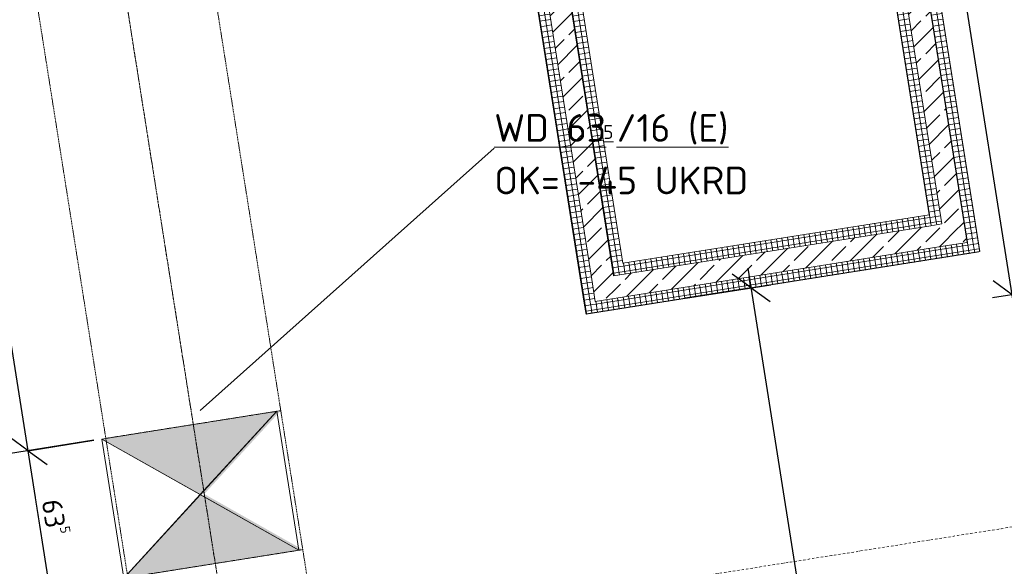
# Model space of a CAD drawing. Header units: millimetres. Extents: x 1523 to 74793, y -36705 to 10268.
# Tile 21 of 48: x 37019 to 41466, y -16271 to -13805. Entities that reach past the tile are written whole.
import ezdxf

# ---------------------------------------------------------------- set-up
doc = ezdxf.new("R2010")
doc.units = ezdxf.units.MM
for name, pattern in [('IMPORT-STRICHPUNKT _7_', [20, 10, -5, 0, -5]), ('IMPORT-VERDECKT _8_', [7.5, 5, -2.5]), ('Verdeckt 2x', [3.572, 2.3813, -1.1907])]:
    doc.linetypes.add(name, pattern=pattern)
for name, color, linetype, lineweight, true_color in [('90 A--Achsraster _1_50_', 7, 'IMPORT-STRICHPUNKT _7_', 13, 0x656565), ('AD', 1, 'Continuous', 13, 0xff0000), ('Neubau_10 A--Wand innen _tragend_', 7, 'Continuous', 13, 0x656565), ('Neubau_20 A--Träger _ Deckenkonstruktion', 7, 'IMPORT-VERDECKT _8_', 13, 0x656565), ('Xref_706_5_--_ÜP_01_000_18_Übersichtsplan OG1_IFC 2025_01_13_dwg', 7, 'Continuous', 13, 0x767676), ('XX', 7, 'Continuous', 18, 0x804040)]:
    doc.layers.add(name, color=color, linetype=linetype, lineweight=lineweight, true_color=true_color)
for name, color, linetype, lineweight in [('AD_Detail', 7, 'Continuous', 13), ('Ax-50_BM-Bem', 7, 'Continuous', 9), ('Ax_BM-Bem', 7, 'Continuous', 9), ('GB_HLS-OBJ', 7, 'Continuous', 18), ('M-EQPM-___-IDEN', 7, 'Continuous', 9)]:
    doc.layers.add(name, color=color, linetype=linetype, lineweight=lineweight)
doc.styles.add('ISOCPEUR', font='isocpeur.ttf', dxfattribs={"height": 125})
doc.styles.add('ISOCPEUR_2', font='isocpeur.ttf', dxfattribs={"height": 90})
doc.styles.add('ISOCPEUR_3', font='isocpeur.ttf', dxfattribs={"height": 62.5})
doc.dimstyles.new('KI_1_8_mm_Isocpeur__cm_m__Aufrundung_auf_5_mm_ELT_Gesamtbemaßung', dxfattribs={"dimscale": 304.8, "dimtxt": 89.638306, "dimasz": 0.492126, "dimexe": 0.295276, "dimexo": 0.0625, "dimgap": 0.049213, "dimtad": 1, "dimdec": 1, "dimlfac": 0.1, "dimrnd": 0.5, "dimdsep": 46, "dimtxsty": 'ISOCPEUR_2', "dimblk1": 'OBLIQUE', "dimblk2": 'OBLIQUE', "dimsah": 1, "dimcen": 0.09, "dimdle": 0.295276, "dimadec": 0, "dimazin": 0, "dimtfac": 1, "dimtdec": 4, "dimtix": 1, "dimtmove": 0, "dimatfit": 3, "dimfxl": 0.984252, "dimfxlon": 1, "dimtvp": 1, "dimtfill": 1, "dimtolj": 1, "dimtzin": 0, "dimlwd": 25, "dimlwe": 25, "dimarcsym": 2})
doc.dimstyles.new('KI_1_8_mm_Isocpeur__cm_m__Aufrundung_auf_5_mm_ELT_Gesamtbemaßung_1', dxfattribs={"dimscale": 304.8, "dimtxt": 89.638306, "dimasz": 0.492126, "dimexe": 0.295276, "dimexo": 0.0625, "dimgap": 0.049213, "dimtad": 1, "dimlfac": 0.001, "dimrnd": 0.005, "dimzin": 0, "dimdsep": 46, "dimtxsty": 'ISOCPEUR_2', "dimblk1": 'OBLIQUE', "dimblk2": 'OBLIQUE', "dimsah": 1, "dimcen": 0.09, "dimdle": 0.295276, "dimadec": 0, "dimazin": 0, "dimtfac": 1, "dimtdec": 4, "dimtix": 1, "dimtmove": 0, "dimatfit": 3, "dimfxl": 0.984252, "dimfxlon": 1, "dimtvp": 1, "dimtfill": 1, "dimtolj": 1, "dimtzin": 0, "dimlwd": 25, "dimlwe": 25, "dimarcsym": 2})
pattern_1 = [(5.336, (0, 0), (-2.324905, 24.891662), []), (95.336, (0, 0), (24.891662, 2.324905), [])]
pattern_2 = [(275.336, (0, 0), (24.891662, 2.324905), []), (5.336, (0, 0), (-2.324905, 24.891662), [])]
pattern_3 = [(131.336, (0, 0), (90.10192, 79.25683), []), (131.336, (-45.05, -39.63), (90.10192, 79.25683), [90, -30])]
pattern_4 = [(185.336, (0, 0), (-2.324905, 24.891662), []), (275.336, (0, 0), (24.891662, 2.324905), [])]

# ---------------------------------------------------------------- blocks, each defined once
blk = doc.blocks.new('SuD_WD_RB Allgemein - SuD_WD_RB Allgemein-37359849-SuD_1_OG gesamt Plot  - Blatt 2')
at = {"layer": 'AD', "lineweight": 18}
blk.add_hatch(color=256, dxfattribs=at).paths.add_polyline_path([(-800.1, -317.5), (0, -317.5), (-400.1, 0)])
at = {"layer": 'AD_Detail', "lineweight": 18, "true_color": 0xff0000}
blk.add_hatch(color=1, dxfattribs=at).paths.add_polyline_path([(-400.1, 0), (0, 317.5), (-800.1, 317.5)])
at = {"layer": 'AD', "color": 7}
for p, q in [((-800.1, -317.5), (0, 317.5)), ((-800.1, 317.5), (0, -317.5)), ((-800.1, -317.5), (-800.1, 317.5)), ((-800.1, 317.5), (0, 317.5)), ((0, 317.5), (0, -317.5)), ((0, -317.5), (-800.1, -317.5))]:
    blk.add_line(p, q, dxfattribs=at)
at = {"layer": 'AD_Detail'}
for p, q in [((0, 317.5), (-800.1, 317.5)), ((-800.1, 317.5), (-400.1, 0)), ((-400.1, 0), (0, 317.5)), ((-400.1, 0), (-800.1, -317.5)), ((0, -317.5), (-400.1, 0)), ((-800.1, -317.5), (0, -317.5))]:
    blk.add_line(p, q, dxfattribs=at)
blk = doc.blocks.new('Xref_706_5_--_ÜP_01_000_15_Übersichtsplan OG1_IFC 2024_08_01_dwg_Standard-Rastermarker_7-V1-SuD_1_OG gesamt Plot  - Blatt 2')
at = {"layer": '90 A--Achsraster _1_50_', "color": 9, "true_color": 0xcbcbcb}
blk.add_line((37913.6, 0), (93092.8, 0), dxfattribs=at)
blk = doc.blocks.new('Xref_706_5_--_ÜP_01_000_15_Übersichtsplan OG1_IFC 2024_08_01_dwg_Standard-Rastermarker_12-V4-SuD_1_OG gesamt Plot  - Blatt 2')
at = {"layer": '90 A--Achsraster _1_50_', "color": 9, "true_color": 0xcbcbcb}
blk.add_line((0, 0), (28500, 0), dxfattribs=at)
blk = doc.blocks.new('Xref_706_5_--_ÜP_01_000_18_Übersichtsplan OG1_IFC 2025_01_13_dwg-35464460-SuD_1_OG gesamt Plot  - Blatt 2')
at = {"layer": 'Neubau_10 A--Wand innen _tragend_', "true_color": 0xcbcbcb}
h = blk.add_hatch(dxfattribs=at)
h.set_pattern_fill('FP_2', color=9, style=0, pattern_type=2)
h.set_pattern_definition(pattern_1)
h.paths.add_polyline_path([(11732.7, -49178.9), (11682.9, -49183.5), (11687.6, -49233.3), (11726.5, -49186.3)])
h = blk.add_hatch(dxfattribs=at)
h.set_pattern_fill('FP_2', color=9, style=0, pattern_type=2)
h.set_pattern_definition(pattern_1)
h.paths.add_polyline_path([(11737.3, -49228.7), (11732.7, -49178.9), (11687.6, -49233.3), (11729.5, -49229.4)])
h = blk.add_hatch(dxfattribs=at)
h.set_pattern_fill('FP_2', color=9, style=0, pattern_type=2)
h.set_pattern_definition(pattern_1)
h.paths.add_polyline_path([(11687.6, -49233.3), (11682.9, -49183.5), (8496.8, -49481.1), (8501.4, -49530.9), (11679.7, -49234)])
h = blk.add_hatch(dxfattribs=at)
h.set_pattern_fill('FP_6', color=9, style=0, pattern_type=2)
h.set_pattern_definition(pattern_3)
h.paths.add_polyline_path([(11597.3, -49342.2), (11588, -49242.6), (8501.4, -49530.9), (8510.7, -49630.5), (11581.5, -49343.7)])
h = blk.add_hatch(dxfattribs=at)
h.set_pattern_fill('FP_6', color=9, style=0, pattern_type=2)
h.set_pattern_definition(pattern_3)
h.paths.add_polyline_path([(11687.6, -49233.3), (11588, -49242.6), (11597.3, -49342.2), (11679.1, -49243.6)])
h = blk.add_hatch(dxfattribs=at)
h.set_pattern_fill('FP_6', color=9, style=0, pattern_type=2)
h.set_pattern_definition(pattern_3)
h.paths.add_polyline_path([(11696.9, -49332.9), (11687.6, -49233.3), (11597.3, -49342.2), (11681.1, -49334.4)])
h = blk.add_hatch(dxfattribs=at)
h.set_pattern_fill('FP_3', color=9, style=0, pattern_type=2)
h.set_pattern_definition(pattern_2)
h.paths.add_polyline_path([(11895.4, -50921.3), (11737.3, -49228.7), (11687.6, -49233.3), (11845.7, -50925.9), (11853.5, -50925.2)])
h = blk.add_hatch(dxfattribs=at)
h.set_pattern_fill('FP_2', color=9, style=0, pattern_type=2)
h.set_pattern_definition(pattern_1)
h.paths.add_polyline_path([(11552.2, -49396.6), (11547.5, -49346.8), (8510.7, -49630.5), (8515.4, -49680.3), (11544.3, -49397.3)])
h = blk.add_hatch(dxfattribs=at)
h.set_pattern_fill('FP_2', color=9, style=0, pattern_type=2)
h.set_pattern_definition(pattern_1)
h.paths.add_polyline_path([(11597.3, -49342.2), (11547.5, -49346.8), (11552.2, -49396.6), (11591.1, -49349.6)])
h = blk.add_hatch(dxfattribs=at)
h.set_pattern_fill('FP_2', color=9, style=0, pattern_type=2)
h.set_pattern_definition(pattern_1)
h.paths.add_polyline_path([(11601.9, -49392), (11597.3, -49342.2), (11552.2, -49396.6), (11594.1, -49392.7)])
h = blk.add_hatch(dxfattribs=at)
h.set_pattern_fill('FP_6', color=9, style=0, pattern_type=2)
h.set_pattern_definition(pattern_3)
h.paths.add_polyline_path([(11836.4, -50826.4), (11696.9, -49332.9), (11597.3, -49342.2), (11736.8, -50835.7), (11752.6, -50834.2)])
h = blk.add_hatch(dxfattribs=at)
h.set_pattern_fill('FP_3', color=9, style=0, pattern_type=2)
h.set_pattern_definition(pattern_2)
h.paths.add_polyline_path([(11732.1, -50785.9), (11601.9, -49392), (11552.2, -49396.6), (11682.4, -50790.5), (11690.2, -50789.8)])
h = blk.add_hatch(dxfattribs=at)
h.set_pattern_fill('FP_7', color=9, style=0, pattern_type=2)
h.set_pattern_definition(pattern_4)
h.paths.add_polyline_path([(11687, -50840.3), (11682.4, -50790.5), (8645.6, -51074.2), (8650.2, -51124), (11679.1, -50841.1)])
h = blk.add_hatch(dxfattribs=at)
h.set_pattern_fill('FP_3', color=9, style=0, pattern_type=2)
h.set_pattern_definition(pattern_2)
h.paths.add_polyline_path([(11736.8, -50835.7), (11732.1, -50785.9), (11682.4, -50790.5), (11729.3, -50829.5)])
h = blk.add_hatch(dxfattribs=at)
h.set_pattern_fill('FP_3', color=9, style=0, pattern_type=2)
h.set_pattern_definition(pattern_2)
h.paths.add_polyline_path([(11736.8, -50835.7), (11682.4, -50790.5), (11687, -50840.3)])
h = blk.add_hatch(dxfattribs=at)
h.set_pattern_fill('FP_6', color=9, style=0, pattern_type=2)
h.set_pattern_definition(pattern_3)
h.paths.add_polyline_path([(11845.7, -50925.9), (11836.4, -50826.4), (11736.8, -50835.7), (11835.4, -50917.4)])
h = blk.add_hatch(dxfattribs=at)
h.set_pattern_fill('FP_6', color=9, style=0, pattern_type=2)
h.set_pattern_definition(pattern_3)
h.paths.add_polyline_path([(11746.1, -50935.2), (11736.8, -50835.7), (8650.2, -51124), (8659.5, -51223.5), (11730.3, -50936.7)])
h = blk.add_hatch(dxfattribs=at)
h.set_pattern_fill('FP_6', color=9, style=0, pattern_type=2)
h.set_pattern_definition(pattern_3)
h.paths.add_polyline_path([(11845.7, -50925.9), (11736.8, -50835.7), (11746.1, -50935.2)])
h = blk.add_hatch(dxfattribs=at)
h.set_pattern_fill('FP_7', color=9, style=0, pattern_type=2)
h.set_pattern_definition(pattern_4)
h.paths.add_polyline_path([(11850.3, -50975.7), (11845.7, -50925.9), (8659.5, -51223.5), (8664.2, -51273.3), (11842.4, -50976.5)])
h = blk.add_hatch(dxfattribs=at)
h.set_pattern_fill('FP_3', color=9, style=0, pattern_type=2)
h.set_pattern_definition(pattern_2)
h.paths.add_polyline_path([(11900.1, -50971.1), (11895.4, -50921.3), (11845.7, -50925.9), (11892.6, -50964.9)])
h = blk.add_hatch(dxfattribs=at)
h.set_pattern_fill('FP_3', color=9, style=0, pattern_type=2)
h.set_pattern_definition(pattern_2)
h.paths.add_polyline_path([(11900.1, -50971.1), (11845.7, -50925.9), (11850.3, -50975.7), (11892.2, -50971.8)])
at = {"layer": 'Neubau_20 A--Träger _ Deckenkonstruktion', "linetype": 'Continuous', "true_color": 0xededed}
for points in [[(12881.1, -52334.3), (12879.4, -52315.8), (12600.5, -52743.6), (12608.7, -52752.2), (12818.9, -52429.8)], [(12600.5, -52743.6), (12247.1, -52374.9), (12248.9, -52393.3), (12594, -52753.5)]]:
    blk.add_hatch(color=7, dxfattribs=at).paths.add_polyline_path(points)
at = {"layer": 'Neubau_10 A--Wand innen _tragend_', "color": 9, "true_color": 0xcbcbcb, "flags": 128}
blk.add_lwpolyline([(11850.3, -50975.7), (11900.1, -50971.1), (11737.3, -49228.7), (11732.7, -49178.9), (8496.8, -49481.1), (8501.4, -49530.9), (8510.7, -49630.5), (8515.4, -49680.3), (11552.2, -49396.6), (11682.4, -50790.5), (8645.6, -51074.2), (8650.2, -51124), (8659.5, -51223.5), (8664.2, -51273.3)], close=True, dxfattribs=at)
for points in [[(8501.4, -49530.9), (11687.6, -49233.3), (11696.9, -49332.9), (11845.7, -50925.9), (11746.1, -50935.2), (8659.5, -51223.5)], [(8650.2, -51124), (11687, -50840.3), (11736.8, -50835.7), (11601.9, -49392), (11597.3, -49342.2), (8510.7, -49630.5)]]:
    blk.add_lwpolyline(points, dxfattribs=at)
at = {"layer": 'Neubau_20 A--Träger _ Deckenkonstruktion', "color": 9, "true_color": 0xcbcbcb}
blk.add_line((8585.5, -53118.6), (16919.2, -52340.2), dxfattribs=at)
at = {"layer": 'Neubau_20 A--Träger _ Deckenkonstruktion', "color": 9, "true_color": 0xcbcbcb, "flags": 128}
for points in [[(12321.5, -53171.4), (12953.8, -53112.4), (12879.4, -52315.8), (13178.1, -52287.9)], [(12879.4, -52315.8), (12247.1, -52374.9), (12321.5, -53171.4), (8622.7, -53516.9), (8548.3, -52720.4), (12247.1, -52374.9)]]:
    blk.add_lwpolyline(points, dxfattribs=at)
for name, p, rotation in [('Xref_706_5_--_ÜP_01_000_15_Übersichtsplan OG1_IFC 2024_08_01_dwg_Standard-Rastermarker_7-V1-SuD_1_OG gesamt Plot  - Blatt 2', (18705.3, -110386.7), 95.33628353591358), ('Xref_706_5_--_ÜP_01_000_15_Übersichtsplan OG1_IFC 2024_08_01_dwg_Standard-Rastermarker_12-V4-SuD_1_OG gesamt Plot  - Blatt 2', (29970.5, -51121.2), 185.3362835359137)]:
    blk.add_blockref(name, p, dxfattribs=dict(rotation=rotation))
blk = doc.blocks.new('DIMBLOCK14-SuD_1_OG gesamt Plot  - Blatt 2')
at = {"layer": 'Ax-50_BM-Bem', "lineweight": 25}
for p, q in [((37057.2, -15749.7), (36971.4, -15687.3)), ((37353.5, -15702.8), (36968.4, -15763.8)), ((37057.2, -15749.7), (37353.5, -15702.8)), ((37156.6, -16376.9), (37057.2, -15749.7)), ((37057.2, -15749.7), (37143.1, -15812)), ((37156.6, -16376.9), (37070.8, -16314.5)), ((37452.9, -16329.9), (37067.7, -16390.9)), ((37156.6, -16376.9), (37452.9, -16329.9)), ((37156.6, -16376.9), (37242.4, -16439.2))]:
    blk.add_line(p, q, dxfattribs=at)
at = {"layer": 'Ax-50_BM-Bem', "color": 0, "lineweight": 25, "insert": (37224.7, -15959.8), "char_height": 90, "width": 201.144, "attachment_point": 1, "rotation": 279, "line_spacing_factor": 1.149209, "style": 'ISOCPEUR_2', "bg_fill": 3, "box_fill_scale": 1.25, "bg_fill_color": 256, "bg_fill_true_color": 13158600, "bg_fill_transparency": 0}
blk.add_mtext('63\\A2\\H0.5x;\\S5^  ;\\H2x;', dxfattribs=at)
blk = doc.blocks.new('_Oblique')
at = {"color": 0, "linetype": 'ByBlock', "lineweight": -2}
blk.add_line((-0.5, -0.5), (0.5, 0.5), dxfattribs=at)
blk = doc.blocks.new('DIMBLOCK15-SuD_1_OG gesamt Plot  - Blatt 2')
at = {"layer": 'Ax-50_BM-Bem', "lineweight": 25}
for p, q in [((36515.2, -12327.3), (36429.4, -12265)), ((37057.2, -15749.7), (36501.1, -12238.4)), ((36218.9, -12374.2), (36604.1, -12313.2)), ((36515.2, -12327.3), (36218.9, -12374.2)), ((36515.2, -12327.3), (36601, -12389.7)), ((37057.2, -15749.7), (36971.4, -15687.3)), ((37353.5, -15702.8), (36968.4, -15763.8)), ((37057.2, -15749.7), (37353.5, -15702.8)), ((37057.2, -15749.7), (37143.1, -15812))]:
    blk.add_line(p, q, dxfattribs=at)
at = {"layer": 'Ax-50_BM-Bem', "color": 0, "lineweight": 25, "insert": (36896, -13884.1), "char_height": 90, "width": 324.843, "attachment_point": 1, "rotation": 279, "line_spacing_factor": 1.149209, "style": 'ISOCPEUR_2', "bg_fill": 3, "box_fill_scale": 1.25, "bg_fill_color": 256, "bg_fill_true_color": 13158600, "bg_fill_transparency": 0}
blk.add_mtext('3,46\\A2\\H0.5x;\\S5^  ;\\H2x;', dxfattribs=at)
blk = doc.blocks.new('DIMBLOCK17-SuD_1_OG gesamt Plot  - Blatt 2')
at = {"layer": 'Ax-50_BM-Bem', "lineweight": 25}
for p, q in [((41501.8, -15045.7), (41416, -14983.4)), ((41798.1, -14998.8), (41412.9, -15059.8)), ((41501.8, -15045.7), (41798.1, -14998.8)), ((41601.2, -15672.9), (41501.8, -15045.7)), ((41501.8, -15045.7), (41587.7, -15108.1)), ((41897.5, -15626), (41512.3, -15687)), ((41601.2, -15672.9), (41515.4, -15610.6)), ((41601.2, -15672.9), (41897.5, -15626)), ((41601.2, -15672.9), (41687, -15735.3))]:
    blk.add_line(p, q, dxfattribs=at)
at = {"layer": 'Ax-50_BM-Bem', "color": 0, "lineweight": 25, "insert": (41669.3, -15255.8), "char_height": 90, "width": 201.144, "attachment_point": 1, "rotation": 279, "line_spacing_factor": 1.149209, "style": 'ISOCPEUR_2', "bg_fill": 3, "box_fill_scale": 1.25, "bg_fill_color": 256, "bg_fill_true_color": 13158600, "bg_fill_transparency": 0}
blk.add_mtext('63\\A2\\H0.5x;\\S5^  ;\\H2x;', dxfattribs=at)
blk = doc.blocks.new('DIMBLOCK18-SuD_1_OG gesamt Plot  - Blatt 2')
at = {"layer": 'Ax-50_BM-Bem', "lineweight": 25}
for p, q in [((40959.8, -11623.4), (40874, -11561)), ((41501.8, -15045.7), (40945.7, -11534.5)), ((40663.5, -11670.3), (41048.7, -11609.3)), ((40959.8, -11623.4), (40663.5, -11670.3)), ((40959.8, -11623.4), (41045.6, -11685.7)), ((41501.8, -15045.7), (41416, -14983.4)), ((41798.1, -14998.8), (41412.9, -15059.8)), ((41501.8, -15045.7), (41798.1, -14998.8)), ((41501.8, -15045.7), (41587.7, -15108.1))]:
    blk.add_line(p, q, dxfattribs=at)
at = {"layer": 'Ax-50_BM-Bem', "color": 0, "lineweight": 25, "insert": (41340.6, -13180.1), "char_height": 90, "width": 324.843, "attachment_point": 1, "rotation": 279, "line_spacing_factor": 1.149209, "style": 'ISOCPEUR_2', "bg_fill": 3, "box_fill_scale": 1.25, "bg_fill_color": 256, "bg_fill_true_color": 13158600, "bg_fill_transparency": 0}
blk.add_mtext('3,46\\A2\\H0.5x;\\S5^  ;\\H2x;', dxfattribs=at)
blk = doc.blocks.new('DIMBLOCK34-SuD_1_OG gesamt Plot  - Blatt 2')
at = {"layer": 'Ax-50_BM-Bem', "lineweight": 25}
for p, q in [((41200.8, -20556.7), (40309, -14925.8)), ((40323, -15014.7), (40237.2, -14952.4)), ((40026.7, -15061.6), (40411.9, -15000.6)), ((40323, -15014.7), (40026.7, -15061.6)), ((40323, -15014.7), (40408.8, -15077.1)), ((41200.8, -20556.7), (41115, -20494.4)), ((41497.1, -20509.8), (41111.9, -20570.8)), ((41200.8, -20556.7), (41497.1, -20509.8)), ((41200.8, -20556.7), (41286.6, -20619.1))]:
    blk.add_line(p, q, dxfattribs=at)
at = {"layer": 'Ax-50_BM-Bem', "color": 0, "lineweight": 25, "insert": (40877.1, -17665.4), "char_height": 90, "width": 242.019, "attachment_point": 1, "rotation": 279, "line_spacing_factor": 1.149209, "style": 'ISOCPEUR_2', "bg_fill": 3, "box_fill_scale": 1.25, "bg_fill_color": 256, "bg_fill_true_color": 13158600, "bg_fill_transparency": 0}
blk.add_mtext('5,61', dxfattribs=at)

msp = doc.modelspace()

# ---------------------------------------------------------------- linework, layer by layer
at = {"layer": 'M-EQPM-___-IDEN'}
msp.add_line((37834.76, -15568.556), (39162.668, -14384.951), dxfattribs=at)
at = {"layer": 'XX', "color": 9, "linetype": 'Verdeckt 2x', "true_color": 0xc0c0c0}
for p, q in [((41355.073, -14851.257), (40846.661, -11641.27)), ((39068.822, -11922.852), (39577.234, -15132.839)), ((39577.234, -15132.839), (41355.073, -14851.257))]:
    msp.add_line(p, q, dxfattribs=at)

# ---------------------------------------------------------------- block references
at = {"layer": 'GB_HLS-OBJ', "rotation": 9.000000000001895}
msp.add_blockref('SuD_WD_RB Allgemein - SuD_WD_RB Allgemein-37359849-SuD_1_OG gesamt Plot  - Blatt 2', (38229.905, -15885.407), dxfattribs=at)
at = {"layer": 'Xref_706_5_--_ÜP_01_000_18_Übersichtsplan OG1_IFC 2025_01_13_dwg', "color": 9, "true_color": 0xcbcbcb, "rotation": 273.6637164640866}
msp.add_blockref('Xref_706_5_--_ÜP_01_000_18_Übersichtsplan OG1_IFC 2025_01_13_dwg-35464460-SuD_1_OG gesamt Plot  - Blatt 2', (89683.753, 0.01), dxfattribs=at)

# ---------------------------------------------------------------- texts
at = {"layer": 'M-EQPM-___-IDEN', "color": 1, "true_color": 0xff0000, "attachment_point": 1}
for s, insert, char_height, width, style in [('\\LWD 63', (39162.668, -14230.589), 125, 597.25719, 'ISOCPEUR'), ('\\L/16 (E)', (39714.986, -14230.589), 125, 613.29094, 'ISOCPEUR'), ('\\L\\L5', (39655.455, -14280.593), 62.5, 72.15187, 'ISOCPEUR_3'), ('OK= -45 UKRD', (39162.668, -14467.852), 125, 1350.84344, 'ISOCPEUR')]:
    msp.add_mtext(s, dxfattribs=dict(at, insert=insert, char_height=char_height, width=width, style=style))

# ---------------------------------------------------------------- next in the draw order: dimensions: what is measured, and where the dimension line sits
at = {"layer": 'Ax_BM-Bem', "lineweight": 25}
for base, p1, p2, picture, middle in [((41501.841, -15045.726), (41897.483, -15625.978), (41798.147, -14998.796), 'DIMBLOCK17-SuD_1_OG gesamt Plot  - Blatt 2', (41610.77, -15349.931)), ((37057.243, -15749.681), (37452.886, -16329.933), (37353.55, -15702.751), 'DIMBLOCK14-SuD_1_OG gesamt Plot  - Blatt 2', (37166.173, -16053.886))]:
    dim = msp.add_linear_dim(base=base, p1=p1, p2=p2, angle=279, text='\\A1;63\\Q;{\\A1;{\\H0.5x;\\S5^ ;}}', dimstyle='KI_1_8_mm_Isocpeur__cm_m__Aufrundung_auf_5_mm_ELT_Gesamtbemaßung', override={"dimpost": '<>', "dimfxl": 635}, dxfattribs=at)
    dim.commit()
    dim.dimension.update_dxf_attribs({"geometry": picture, "text_midpoint": middle})

# ---------------------------------------------------------------- next in the draw order: dimensions: what is measured, and where the dimension line sits
for base, p1, p2, picture, middle in [((40959.79, -11623.352), (41798.147, -14998.796), (40663.483, -11670.282), 'DIMBLOCK18-SuD_1_OG gesamt Plot  - Blatt 2', (41298.966, -13323.745)), ((36515.192, -12327.307), (37353.55, -15702.751), (36218.886, -12374.237), 'DIMBLOCK15-SuD_1_OG gesamt Plot  - Blatt 2', (36854.368, -14027.7))]:
    dim = msp.add_linear_dim(base=base, p1=p1, p2=p2, angle=279, text='\\A1;3,46\\Q;{\\A1;{\\H0.5x;\\S5^ ;}}', dimstyle='KI_1_8_mm_Isocpeur__cm_m__Aufrundung_auf_5_mm_ELT_Gesamtbemaßung_1', override={"dimpost": '<>', "dimfxl": 3516.598435}, dxfattribs=at)
    dim.commit()
    dim.dimension.update_dxf_attribs({"geometry": picture, "text_midpoint": middle})

# ---------------------------------------------------------------- next in the draw order: dimensions: what is measured, and where the dimension line sits
dim = msp.add_linear_dim(base=(40323.036, -15014.715), p1=(41497.108, -20509.78), p2=(40026.73, -15061.646), angle=279, dimstyle='KI_1_8_mm_Isocpeur__cm_m__Aufrundung_auf_5_mm_ELT_Gesamtbemaßung_1', override={"dimpost": '<>', "dimfxl": 5643.065445}, dxfattribs=at)
dim.commit()
dim.dimension.update_dxf_attribs({"geometry": 'DIMBLOCK34-SuD_1_OG gesamt Plot  - Blatt 2', "text_midpoint": (40821.18, -17776.327)})

doc.saveas('drawing.dxf')
